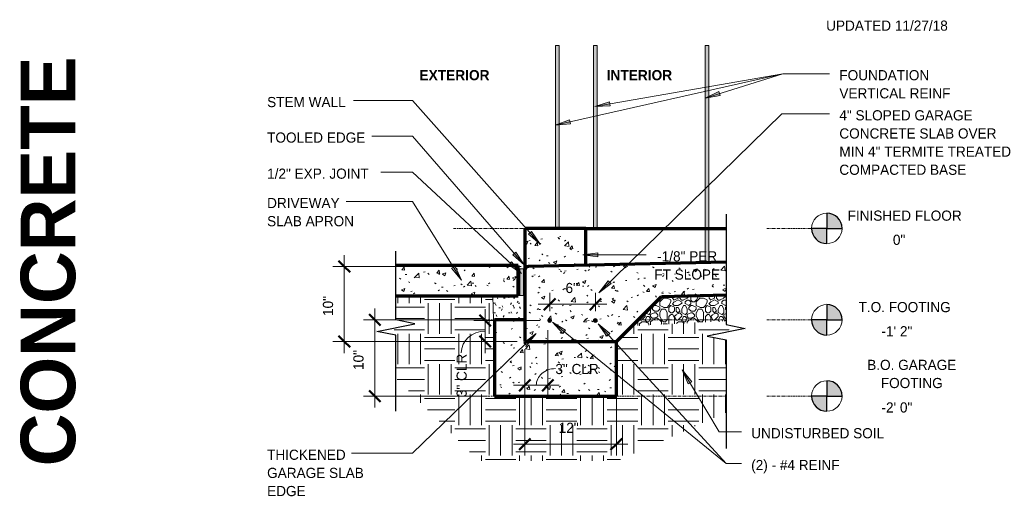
# Model space of a CAD drawing. Header units: inches. Extents: x 298 to 1415, y -40 to 187.
# Tile 14 of 32: x 869 to 998, y 66 to 129. Entities that reach past the tile are written whole.
import ezdxf

# ---------------------------------------------------------------- set-up
doc = ezdxf.new("R2010")
doc.units = ezdxf.units.IN
doc.header["$MEASUREMENT"] = 0
doc.linetypes.add('Hidden 1_8_', pattern=[0.1875, 0.125, -0.0625])
doc.linetypes.add('RT Dash 1_16_', pattern=[0.5625, 0.375, -0.0625, 0.0625, -0.0625])
doc.layers.add('A-ANNO-DIMS', color=1, linetype='Continuous')
for name, color, linetype, lineweight in [('A-ANNO-DIMS-16', 1, 'Continuous', 9), ('A-ANNO-TEXT', 2, 'Continuous', 9), ('A-DETL', 5, 'Continuous', 70), ('A-DETL-GENF', 3, 'Continuous', 9), ('A-DETL-HLIN', 3, 'Continuous', 70), ('A-DETL-LLIN', 3, 'Continuous', 9), ('A-DETL-MLIN', 3, 'Continuous', 30)]:
    doc.layers.add(name, color=color, linetype=linetype, lineweight=lineweight)
doc.dimstyles.new('Linear_-_3_32__SBT', dxfattribs={"dimscale": 12, "dimtxt": 0.125, "dimasz": 0.18, "dimexe": 0.125, "dimexo": 0.005208, "dimgap": 0.083333, "dimtad": 1, "dimtoh": 1, "dimdec": 0, "dimzin": 3, "dimdsep": 46, "dimlunit": 4, "dimtxsty": 'Standard', "dimtsz": 0.088388, "dimcen": 0.09, "dimdle": 0.125, "dimazin": 1, "dimtfac": 1, "dimtdec": 0, "dimtmove": 0, "dimatfit": 3, "dimfxl": 0, "dimtvp": 1, "dimtolj": 1, "dimtzin": 0, "dimarcsym": 0})
doc.dimstyles.new('Linear_-_3_32__SBT_INCH_INCREM', dxfattribs={"dimscale": 12, "dimtxt": 0.125, "dimasz": 0.18, "dimexe": 0.125, "dimexo": 0.005208, "dimgap": 0.083333, "dimtad": 1, "dimtoh": 1, "dimdec": 0, "dimzin": 1, "dimdsep": 46, "dimlunit": 5, "dimtxsty": 'Standard', "dimtsz": 0.088388, "dimcen": 0.09, "dimdle": 0.125, "dimazin": 0, "dimtfac": 1, "dimtdec": 0, "dimtmove": 0, "dimatfit": 3, "dimfxl": 0, "dimtvp": 1, "dimtolj": 1, "dimtzin": 0, "dimarcsym": 0})
doc.dimstyles.new('Linear_-_3_32__SBT_TO_1_256', dxfattribs={"dimscale": 12, "dimtxt": 0.125, "dimasz": 0.18, "dimexe": 0.125, "dimexo": 0.005208, "dimgap": 0.083333, "dimtad": 1, "dimtoh": 1, "dimdec": 8, "dimzin": 3, "dimdsep": 46, "dimlunit": 4, "dimtxsty": 'Standard', "dimtsz": 0.088388, "dimcen": 0.09, "dimdle": 0.125, "dimazin": 1, "dimtfac": 1, "dimtdec": 8, "dimtmove": 0, "dimatfit": 3, "dimfxl": 0, "dimtvp": 1, "dimtolj": 1, "dimtzin": 0, "dimarcsym": 0})
pattern_1 = [(50, (877.796, 0), (4.59071, -0.40187), [0.48, -5.28]), (355, (877.796, 0), (-0.88784, 4.8137), [0.384, -4.224]), (100.451, (878.179, -0.033), (3.70197, 4.41272), [0.408, -4.487]), (46.184, (877.796, 1.28), (6.83066, -1.05904), [0.72, -7.92]), (96.636, (878.366, 1.192), (5.98166, 6.234), [0.612, -6.731]), (351.184, (877.796, 1.28), (5.9821, 6.23382), [0.576, -6.336]), (21, (878.436, 0.96), (3.82029, -2.5771), [0.48, -5.28]), (326, (878.436, 0.96), (1.5572, 4.64059), [0.384, -4.224]), (71.451, (878.755, 0.745), (5.37715, 2.0647), [0.408, -4.487]), (37.5, (877.796, 0), (0.077972, 2.130786), [0.211, -3.962, 0.211, -4.077, -4.24]), (37.5, (877.796, 0), (0.077972, 2.130786), [-8.461, 0.211, -4.029]), (7.5, (877.796, 0), (1.683907, 2.52439), [0.211, -2.234, 0.211, -3.866, -1.616]), (7.5, (877.796, 0), (1.683907, 2.52439), [-6.522, 0.211, -1.405]), (327.5, (876.369, 0), (3.416527, -0.144297), [0.211, -1.389, 0.211, -4.781, -6.624]), (327.5, (876.369, 0), (3.416527, -0.144297), [-6.592, 0.211, -6.413]), (317.5, (875.729, 0), (3.73246, 0.640715), [0.211, -1.869, 0.211, -3.104, -4.704]), (317.5, (875.729, 0), (3.73246, 0.640715), [-5.395, 0.211, -4.493])]

# ---------------------------------------------------------------- blocks, each defined once
blk = doc.blocks.new('Reinf Bar Eleva_ARAGE DOOR0')
at = {"layer": 'A-DETL-GENF'}
blk.add_hatch(color=256, dxfattribs=at).paths.add_polyline_path([(24, 0), (24, 0.5), (0, 0.5), (0, 0)], flags=0)
for p, q in [((24, 0.5), (0, 0.5)), ((0, 0.5), (0, 0)), ((0, 0), (24, 0)), ((24, 0), (24, 0.5))]:
    blk.add_line(p, q, dxfattribs=at)
blk = doc.blocks.new('Reinf Bar Eleva_ARAGE DOOR1')
at = {"layer": 'A-DETL-GENF'}
blk.add_hatch(color=256, dxfattribs=at).paths.add_polyline_path([(0, 0.5), (0, 0), (28.5, 0), (28.49, 0.5)], flags=0)
for p, q in [((28.49, 0.5), (0, 0.5)), ((0, 0.5), (0, 0)), ((0, 0), (28.5, 0))]:
    blk.add_line(p, q, dxfattribs=at)
blk = doc.blocks.new('Reinf Bar Eleva_ARAGE DOOR2')
at = {"layer": 'A-DETL-GENF'}
blk.add_hatch(color=256, dxfattribs=at).paths.add_polyline_path([(0, 0.5), (0, 0), (24, 0), (24, 0.5)], flags=0)
for p, q in [((24, 0.5), (0, 0.5)), ((0, 0.5), (0, 0)), ((0, 0), (24, 0))]:
    blk.add_line(p, q, dxfattribs=at)
blk = doc.blocks.new('Reinf Bar Secti_ARAGE DOOR0')
at = {"layer": 'A-DETL-GENF'}
h = blk.add_hatch(color=256, dxfattribs=at)
edge = h.paths.add_edge_path(flags=0)
edge.add_arc((0, 0), 0.25, 180, 360)
edge.add_arc((0, 0), 0.25, 360, 540)
for start, end in [(360, 180), (180, 360)]:
    blk.add_arc((0, 0), 0.25, start, end, dxfattribs=at)
blk = doc.blocks.new('Break Line1 - B_ARAGE DOOR0')
at = {"layer": 'A-DETL-GENF', "lineweight": 30}
for p, q in [((-1, 0), (-0.5, 2.5)), ((-0.5, 2.5), (0.5, -2.5)), ((-10.95, 0), (-1, 0)), ((0.5, -2.5), (1, 0)), ((1, 0), (10.03, 0))]:
    blk.add_line(p, q, dxfattribs=at)
blk = doc.blocks.new('Break Line1 - B_ARAGE DOOR1')
at = {"layer": 'A-DETL-GENF', "lineweight": 30}
for p, q in [((-1, 0), (-0.5, 2.5)), ((-0.5, 2.5), (0.5, -2.5)), ((-15.49, 0), (-1, 0)), ((0.5, -2.5), (1, 0)), ((1, 0), (15.27, 0))]:
    blk.add_line(p, q, dxfattribs=at)
blk = doc.blocks.new('DIMBLOCK45-SLAB_ARAGE DOOR0')
at = {"layer": 'A-ANNO-DIMS-16'}
for p, q in [((915.29, 77.81), (915.29, 90.81)), ((929.99, 89.31), (913.79, 89.31)), ((915.29, 89.31), (929.99, 89.31)), ((929.99, 79.31), (913.79, 79.31)), ((915.29, 79.31), (929.99, 79.31))]:
    blk.add_line(p, q, dxfattribs=at)
at = {"layer": 'A-ANNO-DIMS-16', "lineweight": 50}
for p, q in [((915.29, 89.31), (914.54, 90.06)), ((915.29, 89.31), (916.04, 88.56)), ((915.29, 79.31), (914.54, 80.06)), ((915.29, 79.31), (916.04, 78.56))]:
    blk.add_line(p, q, dxfattribs=at)
at = {"layer": 'A-ANNO-DIMS-16', "color": 0, "insert": (912.48, 82.74), "char_height": 1.3341, "width": 3.7714, "attachment_point": 1, "rotation": 90, "line_spacing_factor": 1.070803}
blk.add_mtext('\\fStylus BT|b0|i0|c0|p34|;10"', dxfattribs=at)
blk = doc.blocks.new('DIMBLOCK46-SLAB_ARAGE DOOR0')
at = {"layer": 'A-ANNO-DIMS-16'}
for p, q in [((929.78, 84.97), (929.78, 90.73)), ((936.99, 89.23), (928.28, 89.23)), ((929.78, 89.23), (936.99, 89.23)), ((933.99, 86.47), (928.28, 86.47)), ((929.78, 86.47), (933.99, 86.47))]:
    blk.add_line(p, q, dxfattribs=at)
at = {"layer": 'A-ANNO-DIMS-16', "lineweight": 50}
for p, q in [((929.78, 89.23), (929.03, 89.98)), ((929.78, 89.23), (930.53, 88.48)), ((929.78, 86.47), (929.03, 87.22)), ((929.78, 86.47), (930.53, 85.72))]:
    blk.add_line(p, q, dxfattribs=at)
at = {"layer": 'A-ANNO-DIMS-16'}
blk.add_ellipse((929.78, 85.01), major_axis=(-3.14, 0), ratio=0.903908, start_param=4.712389, end_param=6.283185, dxfattribs=at)
at = {"layer": 'A-ANNO-DIMS-16', "color": 0, "insert": (926.02, 79.18), "char_height": 1.3341, "width": 7, "attachment_point": 1, "rotation": 90, "line_spacing_factor": 1.070803}
blk.add_mtext('\\fStylus BT|b0|i0|c0|p34|;3" CLR', dxfattribs=at)
blk = doc.blocks.new('DIMBLOCK47-SLAB_ARAGE DOOR0')
at = {"layer": 'A-ANNO-DIMS-16'}
for p, q in [((937.99, 87.98), (937.99, 79.23)), ((937.99, 80.73), (937.99, 87.98)), ((934.99, 85.47), (934.99, 79.23)), ((934.99, 80.73), (934.99, 85.47)), ((933.49, 80.73), (939.49, 80.73))]:
    blk.add_line(p, q, dxfattribs=at)
at = {"layer": 'A-ANNO-DIMS-16', "lineweight": 50}
for p, q in [((934.99, 80.73), (935.74, 81.48)), ((937.99, 80.73), (938.74, 81.48)), ((934.99, 80.73), (934.24, 79.98)), ((937.99, 80.73), (937.24, 79.98))]:
    blk.add_line(p, q, dxfattribs=at)
at = {"layer": 'A-ANNO-DIMS-16'}
blk.add_ellipse((938.99, 80.73), major_axis=(2.51, 0), ratio=0.873899, start_param=1.570796, end_param=3.141593, dxfattribs=at)
at = {"layer": 'A-ANNO-DIMS-16', "color": 0, "insert": (938.99, 83.54), "char_height": 1.3341, "width": 7, "attachment_point": 1, "line_spacing_factor": 1.070803}
blk.add_mtext('\\fStylus BT|b0|i0|c0|p34|;3" CLR', dxfattribs=at)
blk = doc.blocks.new('DIMBLOCK48-SLAB_ARAGE DOOR0')
at = {"layer": 'A-ANNO-DIMS-16'}
for p, q in [((938.24, 90.48), (938.24, 92.86)), ((944.24, 90.48), (944.24, 92.86)), ((936.74, 91.36), (945.74, 91.36)), ((938.24, 91.36), (938.24, 90.48)), ((944.24, 91.36), (944.24, 90.48))]:
    blk.add_line(p, q, dxfattribs=at)
at = {"layer": 'A-ANNO-DIMS-16', "lineweight": 50}
for p, q in [((938.24, 91.36), (938.99, 92.11)), ((944.24, 91.36), (944.99, 92.11)), ((938.24, 91.36), (937.49, 90.61)), ((944.24, 91.36), (943.49, 90.61))]:
    blk.add_line(p, q, dxfattribs=at)
at = {"layer": 'A-ANNO-DIMS-16', "color": 0, "insert": (940.32, 94.17), "char_height": 1.3341, "width": 2.2, "attachment_point": 1, "line_spacing_factor": 1.070803}
blk.add_mtext('\\fStylus BT|b0|i0|c0|p34|;6"', dxfattribs=at)
blk = doc.blocks.new('DIMBLOCK49-SLAB_ARAGE DOOR0')
at = {"layer": 'A-ANNO-DIMS-16'}
for p, q in [((934.99, 85.47), (934.99, 71.51)), ((934.99, 73.01), (934.99, 85.47)), ((946.99, 85.47), (946.99, 71.51)), ((946.99, 73.01), (946.99, 85.47)), ((933.49, 73.01), (948.49, 73.01))]:
    blk.add_line(p, q, dxfattribs=at)
at = {"layer": 'A-ANNO-DIMS-16', "lineweight": 50}
for p, q in [((934.99, 73.01), (935.74, 73.76)), ((946.99, 73.01), (947.74, 73.76)), ((934.99, 73.01), (934.24, 72.26)), ((946.99, 73.01), (946.24, 72.26))]:
    blk.add_line(p, q, dxfattribs=at)
at = {"layer": 'A-ANNO-DIMS-16', "color": 0, "insert": (939.42, 75.82), "char_height": 1.3341, "width": 3.7714, "attachment_point": 1, "line_spacing_factor": 1.070803}
blk.add_mtext('\\fStylus BT|b0|i0|c0|p34|;12"', dxfattribs=at)
blk = doc.blocks.new('DIMBLOCK50-SLAB_ARAGE DOOR0')
at = {"layer": 'A-ANNO-DIMS-16', "lineweight": 50}
for p, q in [((911.29, 96.33), (910.54, 97.08)), ((911.29, 96.33), (912.04, 95.58)), ((911.29, 86.47), (910.54, 87.22)), ((911.29, 86.47), (912.04, 85.72))]:
    blk.add_line(p, q, dxfattribs=at)
at = {"layer": 'A-ANNO-DIMS-16'}
for p, q in [((911.29, 84.97), (911.29, 97.83)), ((934.48, 96.33), (909.79, 96.33)), ((911.29, 96.33), (934.48, 96.33)), ((933.99, 86.47), (909.79, 86.47)), ((911.29, 86.47), (933.99, 86.47))]:
    blk.add_line(p, q, dxfattribs=at)
at = {"layer": 'A-ANNO-DIMS-16', "color": 0, "insert": (908.48, 89.83), "char_height": 1.3341, "width": 3.7714, "attachment_point": 1, "rotation": 90, "line_spacing_factor": 1.070803}
blk.add_mtext('\\fStylus BT|b0|i0|c0|p34|;10"', dxfattribs=at)

msp = doc.modelspace()

# ---------------------------------------------------------------- hatches: boundary and pattern name
at = {"layer": 'A-ANNO-TEXT'}
for points in [[(960.61288954, 118.76863645), (960.45514967, 119.27106676), (958.62585107, 118.42077495)], [(946.16621988, 117.39986102), (946.07567621, 117.91862871), (944.15073211, 117.31537113)], [(940.97499674, 115.03876072), (940.85856995, 115.55233923), (938.96627531, 114.85337536)], [(935.86030239, 100.92468844), (935.46673, 100.57480438), (936.99233285, 99.25500687)], [(933.79836275, 98.21045803), (933.40057406, 97.86537508), (934.91005102, 96.52716403)], [(933.2386918, 96.94338707), (932.87965044, 96.55815028), (934.5222531, 95.38717375)], [(944.56951255, 97.58231169), (944.56951255, 98.10892168), (942.56951255, 97.84561668)], [(925.82243414, 96.36487362), (925.37511958, 96.08697479), (926.65420247, 94.52707848)], [(946.30440459, 94.08007528), (945.93612718, 94.45649238), (944.69068001, 92.86961152)], [(939.97421225, 87.54462693), (940.30656403, 87.9531124), (938.58901056, 89.01110087)], [(945.74408209, 87.1673814), (946.1325622, 87.52291098), (944.5880645, 88.8205459)], [(934.84265891, 86.32049752), (935.20916074, 85.9423514), (936.46206233, 87.52335334)], [(956.42454045, 80.92408925), (956.87685846, 81.19376777), (955.6264936, 82.77677669)]]:
    msp.add_hatch(color=7, dxfattribs=at).paths.add_polyline_path(points, flags=0)
at = {"layer": 'A-DETL-GENF'}
h = msp.add_hatch(color=7, dxfattribs=at)
edge = h.paths.add_edge_path(flags=0)
edge.add_arc((974.60772976, 101.3267426), 2, 0, 90)
edge.add_line((974.60772976, 103.3267426), (974.60772976, 101.3267426))
edge.add_line((974.60772976, 101.3267426), (976.60772976, 101.3267426))
h = msp.add_hatch(dxfattribs=at)
h.set_pattern_fill('FP5_15', style=0, pattern_type=2)
h.set_pattern_definition(pattern_1)
edge = h.paths.add_edge_path(flags=0)
edge.add_line((942.98718287, 101.3267426), (934.98718287, 101.3267426))
edge.add_line((934.98718287, 101.3267426), (934.98718287, 95.8267426))
edge.add_arc((935.48718287, 95.8267426), 0.5, 91.2435068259, 180, ccw=False)
edge.add_line((935.47633208, 96.32662485), (942.98718287, 96.48966061))
edge.add_line((942.98718287, 96.48966061), (942.98718287, 101.3267426))
h = msp.add_hatch(color=7, dxfattribs=at)
edge = h.paths.add_edge_path(flags=0)
edge.add_line((974.60772976, 99.3267426), (974.60772976, 101.3267426))
edge.add_line((974.60772976, 101.3267426), (972.60772976, 101.3267426))
edge.add_arc((974.60772976, 101.3267426), 2, 180, 270)
h = msp.add_hatch(dxfattribs=at)
h.set_pattern_fill('FP5_15', style=0, pattern_type=2)
h.set_pattern_definition(pattern_1)
h.paths.add_polyline_path([(934.12377534, 92.4722629), (934.12377534, 96.4722629), (918.05454028, 96.4722629), (918.05454028, 92.4722629)], flags=0)
msp.add_hatch(color=7, dxfattribs=at).paths.add_polyline_path([(934.80776082, 96.0107365), (934.30776082, 96.0107365), (934.30776082, 92.5107365), (934.80776082, 92.5107365)], flags=0)
h = msp.add_hatch(dxfattribs=at)
h.set_pattern_fill('FP5_15', style=0, pattern_type=2)
h.set_pattern_definition(pattern_1)
edge = h.paths.add_edge_path(flags=0)
edge.add_line((934.98718287, 95.8267426), (934.98718287, 86.4722629))
edge.add_line((934.98718287, 86.4722629), (946.98718287, 86.4722629))
edge.add_line((946.98718287, 86.4722629), (952.92290398, 92.40798401))
edge.add_line((952.92290398, 92.40798401), (961.39583114, 92.59190327))
edge.add_line((961.39583114, 92.59190327), (961.39583114, 96.88925155))
edge.add_line((961.39583114, 96.88925155), (935.47633208, 96.32662485))
edge.add_arc((935.48718287, 95.8267426), 0.5, 91.2435068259, 180)
edge = h.paths.add_edge_path(flags=0)
edge.add_arc((944.23718287, 89.22943344), 0.25, 0, 180)
edge.add_arc((944.23718287, 89.22943344), 0.25, 180, 360)
edge = h.paths.add_edge_path(flags=0)
edge.add_arc((938.23718287, 89.22943344), 0.25, 0, 180)
edge.add_arc((938.23718287, 89.22943344), 0.25, 180, 360)
h = msp.add_hatch(dxfattribs=at)
h.set_pattern_fill('FP5_14', style=0, pattern_type=2)
h.set_pattern_definition([(0, (877.796, 0), (2.56, 0.64), [0.211, -1.709, 0.211, -1.709, -10.24]), (0, (877.796, 0), (2.56, 0.64), [-3.84, 0.211, -3.629, 0.211, -1.709, -4.48]), (0, (877.796, 0), (2.56, 0.64), [-9.6, 0.211, -1.069, 0.211, -2.989]), (120, (878.756, 0.32), (-1.8342563, 1.897025), [0.211, -1.709, 0.211, -1.709, -10.24]), (120, (878.756, 0.32), (-1.8342563, 1.897025), [-3.84, 0.211, -3.629, 0.211, -1.709, -4.48]), (120, (878.756, 0.32), (-1.8342563, 1.897025), [-9.6, 0.211, -1.069, 0.211, -2.989]), (240, (879.076, 1.6), (-0.7257437, -2.537025), [0.211, -1.709, 0.211, -1.709, -10.24]), (240, (879.076, 1.6), (-0.7257437, -2.537025), [-3.84, 0.211, -3.629, 0.211, -1.709, -4.48]), (240, (879.076, 1.6), (-0.7257437, -2.537025), [-9.6, 0.211, -1.069, 0.211, -2.989])])
h.paths.add_polyline_path([(934.98718287, 89.3267426), (934.98718287, 95.3267426), (934.80776082, 95.32047704), (934.80776082, 92.5107365), (934.30776082, 92.5107365), (934.30776082, 95.30301666), (934.12377534, 95.29659174), (934.12377534, 92.4722629), (930.77715828, 92.4722629), (930.88700227, 89.3267426)], flags=0)
h = msp.add_hatch(dxfattribs=at)
h.set_pattern_fill('FP5_12', style=0, pattern_type=2)
h.set_pattern_definition([(0, (877.796, 0), (4, 4), [4, -4]), (0, (877.796, 1.5), (4, 4), [4, -4]), (0, (877.796, 3), (4, 4), [4, -4]), (90, (878.296, 3.5), (-4, 4), [4, -4]), (90, (879.796, 3.5), (-4, 4), [4, -4]), (90, (881.296, 3.5), (-4, 4), [4, -4])])
h.paths.add_polyline_path([(928.90958132, 70.8216301), (947.13359902, 70.8216301), (961.39583114, 77.17158496), (961.39583114, 86.69168917), (958.89583114, 87.19168917), (961.88160665, 87.78884427), (961.88160665, 88.59453407), (961.39583114, 88.69168917), (961.39583114, 89.17037104), (949.03762486, 88.52270489), (946.98718287, 86.4722629), (946.98718287, 79.30742049), (930.98718287, 79.30742049), (930.98718287, 89.30742049), (934.98718287, 89.30742049), (934.98718287, 89.3267426), (930.88700227, 89.3267426), (930.77715828, 92.4722629), (918.05454028, 92.4722629), (918.05454028, 89.30742049), (920.55454028, 88.80742049), (917.85265283, 88.26704301), (917.85265283, 87.34779798), (918.05454028, 87.30742049), (918.05454028, 81.67667114)], flags=0)
h = msp.add_hatch(dxfattribs=at)
h.set_pattern_fill('FP5_13', style=0, pattern_type=2)
h.set_pattern_definition([(0, (877.796, 0), (4.8, 4.8), [0.48, -0.72, 0.24, -0.72, -2.64]), (0, (877.796, 0), (4.8, 4.8), [-2.16, 0.24, -2.4]), (0, (880.196, 0.48), (4.8, 4.8), [0.24, -4.56]), (0, (878.756, 0.72), (4.8, 4.8), [0.24, -0.48, 0.24, -3.84]), (0, (881.156, 0.96), (4.8, 4.8), [0.48, -4.32]), (0, (881.636, 1.2), (4.8, 4.8), [0.24, -4.56]), (0, (880.196, 1.68), (4.8, 4.8), [0.48, -4.32]), (0, (877.796, 1.92), (4.8, 4.8), [0.24, -0.48, 0.24, -1.2, -2.64]), (0, (877.796, 1.92), (4.8, 4.8), [-2.16, 0.72, -1.92]), (0, (881.156, 2.4), (4.8, 4.8), [0.48, -4.32]), (0, (878.276, 2.64), (4.8, 4.8), [0.48, -0.24, 0.24, -1.92, -1.92]), (0, (878.276, 2.64), (4.8, 4.8), [-2.88, 0.24, -1.68]), (0, (878.036, 2.88), (4.8, 4.8), [0.24, -4.56]), (0, (879.716, 3.12), (4.8, 4.8), [0.24, -0.24, 0.24, -4.08]), (0, (878.996, 3.36), (4.8, 4.8), [0.24, -4.56]), (0, (882.116, 3.6), (4.8, 4.8), [0.24, -4.56]), (0, (879.956, 3.84), (4.8, 4.8), [0.24, -1.92, 0.24, -2.4]), (0, (879.956, 4.08), (4.8, 4.8), [0.48, -4.32]), (0, (880.916, 4.32), (4.8, 4.8), [0.48, -4.32]), (0, (878.036, 4.56), (4.8, 4.8), [0.24, -2.88, 0.48, -1.2]), (90, (877.796, 2.16), (-4.8, 4.8), [0.96, -0.96, 0.48, -2.4]), (90, (878.036, 2.16), (-4.8, 4.8), [0.24, -1.68, 0.48, -2.4]), (90, (878.276, 0.96), (-4.8, 4.8), [0.72, -4.08]), (90, (878.516, 0.96), (-4.8, 4.8), [0.48, -4.32]), (90, (878.756, 0.24), (-4.8, 4.8), [0.24, -2.88, 0.24, -0.24, -1.2]), (90, (878.756, 0.24), (-4.8, 4.8), [-3.6, 0.48, -0.72]), (90, (879.236, 0.24), (-4.8, 4.8), [0.24, -1.68, 0.24, -2.64]), (90, (879.476, 2.16), (-4.8, 4.8), [0.48, -0.72, 0.24, -0.24, -3.12]), (90, (879.476, 2.16), (-4.8, 4.8), [-1.68, 0.48, -2.64]), (90, (879.716, 1.2), (-4.8, 4.8), [0.48, -2.64, 0.24, -1.44]), (90, (879.956, 0.24), (-4.8, 4.8), [0.24, -0.24, 0.48, -3.84]), (90, (880.436, 3.36), (-4.8, 4.8), [0.24, -4.56]), (90, (880.676, 3.36), (-4.8, 4.8), [0.48, -0.48, 0.24, -0.24, -3.36]), (90, (880.676, 3.36), (-4.8, 4.8), [-1.44, 0.48, -2.88]), (90, (880.916, 1.2), (-4.8, 4.8), [0.24, -0.24, 0.24, -0.48, -3.6]), (90, (880.916, 1.2), (-4.8, 4.8), [-1.2, 0.24, -3.36]), (90, (881.636, 2.88), (-4.8, 4.8), [0.96, -3.84]), (90, (881.876, 2.4), (-4.8, 4.8), [0.96, -0.72, 0.48, -2.64]), (90, (882.116, 0.48), (-4.8, 4.8), [0.24, -0.72, 0.48, -3.36]), (90, (882.356, 0.96), (-4.8, 4.8), [0.72, -4.08]), (45, (879.716, 0), (4e-16, 4.79984), [0.339, -6.449]), (45, (882.356, 0.24), (4e-16, 4.79984), [0.339, -5.77, 0.339, -0.339]), (45, (879.236, 0.48), (4e-16, 4.79984), [0.339, -2.715, 0.339, -3.394]), (45, (880.436, 0.48), (4e-16, 4.79984), [0.339, -5.431, 0.339, -0.679]), (45, (880.676, 0.48), (4e-16, 4.79984), [0.679, -2.715, 0.679, -2.715]), (45, (879.476, 0.96), (4e-16, 4.79984), [0.339, -3.055, 0.339, -0.339, -2.715]), (45, (879.476, 0.96), (4e-16, 4.79984), [-4.073, 0.339, -2.376]), (45, (881.876, 1.2), (4e-16, 4.79984), [0.339, -0.339, 0.339, -5.77]), (45, (878.516, 1.44), (4e-16, 4.79984), [0.339, -4.073, 0.339, -2.037]), (45, (882.356, 1.92), (4e-16, 4.79984), [0.339, -0.339, 0.339, -1.358, -4.413]), (45, (882.356, 1.92), (4e-16, 4.79984), [-2.376, 0.339, -4.073]), (45, (879.476, 2.64), (4e-16, 4.79984), [0.339, -6.449]), (45, (878.276, 2.88), (4e-16, 4.79984), [0.679, -6.109]), (45, (877.796, 3.36), (4e-16, 4.79984), [0.339, -0.339, 0.339, -5.77]), (45, (880.436, 4.08), (4e-16, 4.79984), [0.339, -6.449]), (45, (881.876, 4.56), (4e-16, 4.79984), [0.339, -6.449]), (135, (879.956, 0.48), (4e-16, 4.79984), [0.339, -6.449]), (135, (880.196, 0.48), (4e-16, 4.79984), [0.339, -6.449]), (135, (878.756, 0.72), (4e-16, 4.79984), [0.339, -1.358, 0.679, -4.412]), (135, (877.796, 0.72), (4e-16, 4.79984), [0.339, -6.449]), (135, (880.916, 1.44), (4e-16, 4.79984), [0.339, -2.715, 0.339, -3.394]), (135, (881.156, 1.44), (4e-16, 4.79984), [0.339, -2.037, 0.339, -2.036, -2.037]), (135, (881.156, 1.44), (4e-16, 4.79984), [-4.752, 0.339, -1.697]), (135, (878.276, 1.68), (4e-16, 4.79984), [0.339, -6.449]), (135, (882.116, 1.92), (4e-16, 4.79984), [0.679, -1.697, 0.339, -0.339, -3.734]), (135, (882.116, 1.92), (4e-16, 4.79984), [-3.054, 0.339, -3.394]), (135, (878.996, 2.64), (4e-16, 4.79984), [0.339, -6.449]), (135, (880.916, 2.64), (4e-16, 4.79984), [0.679, -6.109]), (135, (881.156, 2.64), (4e-16, 4.79984), [0.339, -6.449]), (135, (879.716, 3.12), (4e-16, 4.79984), [0.339, -6.449]), (135, (878.276, 3.84), (4e-16, 4.79984), [0.339, -6.449]), (135, (882.116, 3.84), (4e-16, 4.79984), [0.339, -6.449]), (26.565, (878.276, 0), (4.799944, -0.00045), [0.537, -10.196]), (26.565, (877.796, 0.48), (4.799944, -0.00045), [0.537, -10.196]), (26.565, (877.796, 0.72), (4.799944, -0.00045), [0.537, -10.196]), (26.565, (878.996, 0.72), (4.799944, -0.00045), [0.537, -10.196]), (26.565, (878.756, 1.68), (4.799944, -0.00045), [0.537, -10.196]), (26.565, (878.756, 1.92), (4.799944, -0.00045), [0.537, -10.196]), (26.565, (879.716, 2.88), (4.799944, -0.00045), [0.537, -10.196]), (26.565, (879.956, 3.12), (4.799944, -0.00045), [0.537, -10.196]), (26.565, (878.036, 3.6), (4.799944, -0.00045), [0.537, -10.196]), (26.565, (879.476, 3.6), (4.799944, -0.00045), [0.537, -10.196]), (63.435, (881.876, 0), (-0.00045, 4.799944), [0.537, -10.196]), (63.435, (880.676, 0.72), (-0.00045, 4.799944), [0.537, -10.196]), (63.435, (879.956, 1.2), (-0.00045, 4.799944), [0.537, -10.196]), (63.435, (880.676, 1.92), (-0.00045, 4.799944), [0.537, -10.196]), (63.435, (880.916, 1.92), (-0.00045, 4.799944), [0.537, -10.196]), (63.435, (879.236, 2.64), (-0.00045, 4.799944), [0.537, -10.196]), (63.435, (878.756, 2.88), (-0.00045, 4.799944), [0.537, -10.196]), (63.435, (880.676, 3.84), (-0.00045, 4.799944), [0.537, -10.196]), (63.435, (878.756, 4.32), (-0.00045, 4.799944), [0.537, -10.196]), (116.565, (878.036, 2.88), (0.00045, 4.799944), [0.537, -10.196]), (116.565, (880.916, 2.88), (0.00045, 4.799944), [0.537, -10.196]), (116.565, (877.796, 3.12), (0.00045, 4.799944), [0.537, -10.196]), (116.565, (881.636, 3.84), (0.00045, 4.799944), [0.537, -10.196]), (116.565, (878.516, 4.08), (0.00045, 4.799944), [0.537, -10.196]), (116.565, (879.476, 4.32), (0.00045, 4.799944), [0.537, -10.196]), (153.435, (879.716, 0), (-4.799944, -0.00045), [0.537, -10.196]), (153.435, (878.756, 0.48), (-4.799944, -0.00045), [0.537, -10.196]), (153.435, (882.116, 0.72), (-4.799944, -0.00045), [0.537, -10.196]), (153.435, (881.636, 1.2), (-4.799944, -0.00045), [0.537, -10.196]), (153.435, (879.716, 1.68), (-4.799944, -0.00045), [0.537, -10.196]), (153.435, (878.516, 1.92), (-4.799944, -0.00045), [0.537, -10.196]), (153.435, (879.956, 1.92), (-4.799944, -0.00045), [0.537, -10.196]), (153.435, (879.236, 2.4), (-4.799944, -0.00045), [0.537, -10.196]), (153.435, (879.236, 3.6), (-4.799944, -0.00045), [0.537, -10.196]), (153.435, (877.796, 4.56), (-4.799944, -0.00045), [0.537, -10.196]), (153.435, (880.676, 4.56), (-4.799944, -0.00045), [0.537, -10.196]), (153.435, (881.156, 4.56), (-4.799944, -0.00045), [0.537, -10.196])])
h.paths.add_polyline_path([(961.39583114, 92.59190327), (952.92290398, 92.40798401), (949.03762486, 88.52270489), (961.39583114, 89.17037104)], flags=0)
h = msp.add_hatch(color=7, dxfattribs=at)
edge = h.paths.add_edge_path(flags=0)
edge.add_arc((974.60772976, 89.3267426), 2, 0, 90)
edge.add_line((974.60772976, 91.3267426), (974.60772976, 89.3267426))
edge.add_line((974.60772976, 89.3267426), (976.60772976, 89.3267426))
h = msp.add_hatch(dxfattribs=at)
h.set_pattern_fill('FP5_15', style=0, pattern_type=2)
h.set_pattern_definition(pattern_1)
h.paths.add_polyline_path([(930.98718287, 89.30742049), (930.98718287, 79.30742049), (946.98718287, 79.30742049), (946.98718287, 86.4722629), (934.98718287, 86.4722629), (934.98718287, 89.30742049)], flags=0)
h = msp.add_hatch(color=7, dxfattribs=at)
edge = h.paths.add_edge_path(flags=0)
edge.add_line((974.60772976, 87.3267426), (974.60772976, 89.3267426))
edge.add_line((974.60772976, 89.3267426), (972.60772976, 89.3267426))
edge.add_arc((974.60772976, 89.3267426), 2, 180, 270)
h = msp.add_hatch(color=7, dxfattribs=at)
edge = h.paths.add_edge_path(flags=0)
edge.add_arc((974.60772976, 79.3267426), 2, 0, 90)
edge.add_line((974.60772976, 81.3267426), (974.60772976, 79.3267426))
edge.add_line((974.60772976, 79.3267426), (976.60772976, 79.3267426))
h = msp.add_hatch(color=7, dxfattribs=at)
edge = h.paths.add_edge_path(flags=0)
edge.add_line((974.60772976, 77.3267426), (974.60772976, 79.3267426))
edge.add_line((974.60772976, 79.3267426), (972.60772976, 79.3267426))
edge.add_arc((974.60772976, 79.3267426), 2, 180, 270)

# ---------------------------------------------------------------- linework, layer by layer
at = {"layer": 'A-ANNO-TEXT', "color": 7}
for p, q in [((938.96627531, 114.85337536), (968.81843527, 121.62077495)), ((944.15073211, 117.31537113), (968.81843527, 121.62077495)), ((958.62585107, 118.42077495), (968.81843527, 121.62077495)), ((968.81843527, 121.62077495), (974.97006881, 121.62077495)), ((968.81843527, 121.62077495), (974.97006881, 121.62077495)), ((968.81843527, 121.62077495), (974.97006881, 121.62077495)), ((960.45514967, 119.27106676), (958.62585107, 118.42077495)), ((960.61288954, 118.76863645), (960.45514967, 119.27106676)), ((916.2016242, 118.09541654), (912.4914014, 118.09541654)), ((920.24329427, 118.09541654), (916.2016242, 118.09541654)), ((936.99233285, 99.25500687), (920.24329427, 118.09541654)), ((946.07567621, 117.91862871), (944.15073211, 117.31537113)), ((946.16621988, 117.39986102), (946.07567621, 117.91862871)), ((958.62585107, 118.42077495), (960.61288954, 118.76863645)), ((944.15073211, 117.31537113), (946.16621988, 117.39986102)), ((944.69068001, 92.86961152), (968.69478849, 116.3546519)), ((968.69478849, 116.3546519), (974.97006881, 116.3546519)), ((940.85856995, 115.55233923), (938.96627531, 114.85337536)), ((938.96627531, 114.85337536), (940.97499674, 115.03876072)), ((940.97499674, 115.03876072), (940.85856995, 115.55233923)), ((916.2016242, 113.43402628), (914.8914014, 113.43402628)), ((920.24329427, 113.43402628), (916.2016242, 113.43402628)), ((934.91005102, 96.52716403), (920.24329427, 113.43402628)), ((917.83770278, 108.69518807), (916.0914014, 108.69518807)), ((920.24329427, 108.69518807), (917.83770278, 108.69518807)), ((934.5222531, 95.38717375), (920.24329427, 108.69518807)), ((916.2016242, 104.84627471), (911.5164014, 104.84627471)), ((920.24329427, 104.84627471), (916.2016242, 104.84627471)), ((926.65420247, 94.52707848), (920.24329427, 104.84627471)), ((935.86030239, 100.92468844), (935.46673, 100.57480438)), ((936.99233285, 99.25500687), (935.86030239, 100.92468844)), ((935.46673, 100.57480438), (936.99233285, 99.25500687)), ((933.79836275, 98.21045803), (933.40057406, 97.86537508)), ((934.91005102, 96.52716403), (933.79836275, 98.21045803)), ((933.2386918, 96.94338707), (932.87965044, 96.55815028)), ((934.5222531, 95.38717375), (933.2386918, 96.94338707)), ((933.40057406, 97.86537508), (934.91005102, 96.52716403)), ((944.56951255, 98.10892168), (942.56951255, 97.84561668)), ((942.56951255, 97.84561668), (944.56951255, 97.58231169)), ((942.56951255, 97.84561668), (949.90346219, 97.84561668)), ((944.56951255, 97.58231169), (944.56951255, 98.10892168)), ((949.90346219, 97.84561668), (950.88524523, 97.84561668)), ((925.82243414, 96.36487362), (925.37511958, 96.08697479)), ((925.37511958, 96.08697479), (926.65420247, 94.52707848)), ((926.65420247, 94.52707848), (925.82243414, 96.36487362)), ((932.87965044, 96.55815028), (934.5222531, 95.38717375)), ((945.93612718, 94.45649238), (944.69068001, 92.86961152)), ((946.30440459, 94.08007528), (945.93612718, 94.45649238)), ((944.69068001, 92.86961152), (946.30440459, 94.08007528)), ((940.30656403, 87.9531124), (938.58901056, 89.01110087)), ((938.58901056, 89.01110087), (939.97421225, 87.54462693)), ((938.58901056, 89.01110087), (961.39586195, 70.45499953)), ((939.97421225, 87.54462693), (940.30656403, 87.9531124)), ((946.1325622, 87.52291098), (944.5880645, 88.8205459)), ((944.5880645, 88.8205459), (945.74408209, 87.1673814)), ((944.5880645, 88.8205459), (961.39586195, 70.45499953)), ((936.46206233, 87.52335334), (920.24329427, 71.80401184)), ((936.46206233, 87.52335334), (934.84265891, 86.32049752)), ((935.20916074, 85.9423514), (936.46206233, 87.52335334)), ((945.74408209, 87.1673814), (946.1325622, 87.52291098)), ((934.84265891, 86.32049752), (935.20916074, 85.9423514)), ((956.87685846, 81.19376777), (955.6264936, 82.77677669)), ((955.6264936, 82.77677669), (956.42454045, 80.92408925)), ((955.6264936, 82.77677669), (960.4830589, 74.6311077)), ((956.42454045, 80.92408925), (956.87685846, 81.19376777)), ((960.4830589, 74.6311077), (963.40193391, 74.6311077)), ((916.2016242, 71.80401184), (912.2364014, 71.80401184)), ((920.24329427, 71.80401184), (916.2016242, 71.80401184)), ((961.39586195, 70.45499953), (963.40193391, 70.45499953)), ((961.39586195, 70.45499953), (963.40193391, 70.45499953))]:
    msp.add_line(p, q, dxfattribs=at)
at = {"layer": 'A-DETL', "linetype": 'RT Dash 1_16_', "lineweight": 9}
for p, q in [((925.60772976, 101.3267426), (934.98718287, 101.3267426)), ((942.98718287, 101.3267426), (961.39583114, 101.3267426)), ((966.72918191, 101.3267426), (972.60772976, 101.3267426)), ((927.36948749, 89.3267426), (930.88700227, 89.3267426)), ((949.84166257, 89.3267426), (961.39583114, 89.3267426)), ((966.72918191, 89.3267426), (972.60772976, 89.3267426)), ((927.36948749, 79.3267426), (930.98718287, 79.3267426)), ((946.98718287, 79.3267426), (961.39583114, 79.3267426)), ((966.72918191, 79.3267426), (972.60772976, 79.3267426))]:
    msp.add_line(p, q, dxfattribs=at)
at = {"layer": 'A-DETL'}
for p, q in [((942.98718287, 101.3267426), (961.39583114, 101.3267426)), ((934.12377534, 96.4722629), (918.05454028, 96.4722629)), ((934.12377534, 92.4722629), (934.12377534, 96.4722629)), ((918.05454028, 92.4722629), (934.12377534, 92.4722629))]:
    msp.add_line(p, q, dxfattribs=at)
at = {"layer": 'A-DETL', "lineweight": 9}
for p, q in [((934.30776082, 95.30301666), (934.12377534, 95.29659174)), ((934.98718287, 95.3267426), (934.80776082, 95.32047704)), ((930.77715828, 92.4722629), (930.88700227, 89.3267426)), ((930.88700227, 89.3267426), (934.98718287, 89.3267426))]:
    msp.add_line(p, q, dxfattribs=at)
at = {"layer": 'A-DETL', "linetype": 'Hidden 1_8_', "lineweight": 30}
msp.add_line((931.98718287, 89.30742049), (931.98718287, 89.3267426), dxfattribs=at)
at = {"layer": 'A-DETL'}
msp.add_arc((935.48718287, 95.8267426), 0.5, 91.2435068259, 180, dxfattribs=at)
at = {"layer": 'A-DETL-HLIN'}
for p, q in [((942.98718287, 101.3267426), (934.98718287, 101.3267426)), ((934.98718287, 101.3267426), (934.98718287, 95.8267426)), ((942.98718287, 96.48966061), (942.98718287, 101.3267426)), ((934.98718287, 95.8267426), (934.98718287, 86.4722629)), ((961.39583114, 96.88925155), (935.47633208, 96.32662485)), ((946.98718287, 86.4722629), (952.92290398, 92.40798401)), ((952.92290398, 92.40798401), (961.39583114, 92.59190327)), ((934.98718287, 89.30742049), (930.98718287, 89.30742049)), ((930.98718287, 89.30742049), (930.98718287, 79.30742049)), ((934.98718287, 86.4722629), (946.98718287, 86.4722629)), ((946.98718287, 79.30742049), (946.98718287, 86.4722629)), ((930.98718287, 79.30742049), (946.98718287, 79.30742049))]:
    msp.add_line(p, q, dxfattribs=at)
at = {"layer": 'A-DETL-LLIN'}
for p, q in [((934.80776082, 96.0107365), (934.30776082, 96.0107365)), ((934.30776082, 96.0107365), (934.30776082, 92.5107365)), ((934.80776082, 92.5107365), (934.80776082, 96.0107365)), ((934.30776082, 92.5107365), (934.80776082, 92.5107365))]:
    msp.add_line(p, q, dxfattribs=at)
for centre in [(974.60772976, 101.3267426), (974.60772976, 89.3267426), (974.60772976, 79.3267426)]:
    msp.add_circle(centre, 2, dxfattribs=at)
at = {"layer": 'A-DETL-MLIN'}
for p, q in [((974.60772976, 103.3267426), (974.60772976, 101.3267426)), ((974.60772976, 101.3267426), (972.60772976, 101.3267426)), ((974.60772976, 101.3267426), (976.60772976, 101.3267426)), ((974.60772976, 99.3267426), (974.60772976, 101.3267426)), ((974.60772976, 91.3267426), (974.60772976, 89.3267426)), ((974.60772976, 89.3267426), (972.60772976, 89.3267426)), ((974.60772976, 89.3267426), (976.60772976, 89.3267426)), ((974.60772976, 87.3267426), (974.60772976, 89.3267426)), ((974.60772976, 81.3267426), (974.60772976, 79.3267426)), ((974.60772976, 79.3267426), (972.60772976, 79.3267426)), ((974.60772976, 79.3267426), (976.60772976, 79.3267426)), ((974.60772976, 77.3267426), (974.60772976, 79.3267426))]:
    msp.add_line(p, q, dxfattribs=at)
for centre, start, end in [((974.60772976, 101.3267426), 0, 90), ((974.60772976, 101.3267426), 180, 270), ((974.60772976, 89.3267426), 0, 90), ((974.60772976, 89.3267426), 180, 270), ((974.60772976, 79.3267426), 0, 90), ((974.60772976, 79.3267426), 180, 270)]:
    msp.add_arc(centre, 2, start, end, dxfattribs=at)

# ---------------------------------------------------------------- block references
at = {"layer": 'A-DETL-GENF'}
for name, p, rotation in [('Reinf Bar Eleva_ARAGE DOOR2', (938.98718287, 125.3267426), 270.0000000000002), ('Reinf Bar Eleva_ARAGE DOOR0', (943.98718287, 125.3267426), 270.0000000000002), ('Reinf Bar Eleva_ARAGE DOOR1', (958.63569669, 125.3267426), 270.0000000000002), ('Break Line1 - B_ARAGE DOOR1', (961.39583114, 87.69168917), 269.9999999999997), ('Break Line1 - B_ARAGE DOOR0', (918.05454028, 88.30742049), 89.9999999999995), ('Reinf Bar Secti_ARAGE DOOR0', (938.23718287, 89.22943344), 180), ('Reinf Bar Secti_ARAGE DOOR0', (944.23718287, 89.22943344), 180)]:
    msp.add_blockref(name, p, dxfattribs=dict(at, rotation=rotation))

# ---------------------------------------------------------------- texts
at = {"layer": 'A-ANNO-TEXT', "color": 7}
for s, insert, char_height, width, attachment_point, line_spacing_factor in [('\\fStylus BT|b0|i0|c0|p34|;UPDATED 11/27/18', (974.51687318, 128.60527506), 1.3341121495, 20.97, 1, 1.070803), ('\\fStylus BT|b1|i0|c0|p34|;EXTERIOR', (921.15824643, 122.10947099), 1.3434579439, 10.206, 1, 1.063354), ('\\fStylus BT|b1|i0|c0|p34|;INTERIOR', (945.72061319, 122.10947099), 1.3434579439, 9.846, 1, 1.063354), ('\\fStylus BT|b0|i0|c0|p34|;FOUNDATION\\PVERTICAL REINF', (976.25006881, 122.10012519), 1.3341121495, 16.686, 1, 1.070803), ('\\fStylus BT|b0|i0|c0|p34|;STEM WALL', (901.1614014, 118.57476678), 1.3341121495, 12.06, 1, 1.070803), ('\\fStylus BT|b0|i0|c0|p34|;4" SLOPED GARAGE\\PCONCRETE SLAB OVER\\PMIN 4" TERMITE TREATED\\PCOMPACTED BASE', (976.25006881, 116.83400215), 1.3341121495, 26.586, 1, 1.070803), ('\\fStylus BT|b0|i0|c0|p34|;TOOLED EDGE', (901.1614014, 113.91337653), 1.3341121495, 14.94, 1, 1.070803), ('\\fStylus BT|b0|i0|c0|p34|;1/2" EXP. JOINT', (901.1614014, 109.17453831), 1.3341121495, 16.38, 1, 1.070803), ('\\fStylus BT|b0|i0|c0|p34|;DRIVEWAY\\PSLAB APRON', (901.1614014, 105.32562495), 1.3341121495, 13.698, 1, 1.070803), ('\\fStylus BT|b0|i0|c0|p34|;FINISHED FLOOR', (984.81909122, 103.66527917), 1.3341121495, 17.748, 2, 1.070803), ('\\fStylus BT|b0|i0|c0|p34|;0"', (983.27700328, 100.49267017), 1.3341121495, 2.178, 1, 1.070803), ('\\fStylus BT|b0|i0|c0|p34|;-1/8" PER\\PFT SLOPE', (956.28274523, 98.32496693), 1.3341121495, 10.044, 2, 1.070803), ('\\fStylus BT|b0|i0|c0|p34|;T.O. FOOTING', (984.81909122, 91.66527917), 1.3341121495, 14.85, 2, 1.070803), ('\\fStylus BT|b0|i0|c0|p34|;-1\' 2"', (981.77700328, 88.49267017), 1.3341121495, 5.688, 1, 1.070803), ('\\fStylus BT|b0|i0|c0|p34|;B.O. GARAGE\\PFOOTING', (985.75312397, 84.07924796), 1.3341121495, 14.292, 2, 1.070803), ('\\fStylus BT|b0|i0|c0|p34|;-2\' 0"', (981.77700328, 78.49267017), 1.3341121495, 5.688, 1, 1.070803), ('\\fStylus BT|b0|i0|c0|p34|;UNDISTURBED SOIL', (964.68193391, 75.11045794), 1.3341121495, 20.898, 1, 1.070803), ('\\fStylus BT|b0|i0|c0|p34|;THICKENED\\PGARAGE SLAB\\PEDGE', (901.1614014, 72.28336208), 1.3341121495, 14.958, 1, 1.070803), ('\\fStylus BT|b0|i0|c0|p34|;(2) - #4 REINF', (964.68193391, 70.93434978), 1.3341121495, 14.886, 1, 1.070803)]:
    msp.add_mtext(s, dxfattribs=dict(at, insert=insert, char_height=char_height, width=width, attachment_point=attachment_point, line_spacing_factor=line_spacing_factor))
at = {"layer": 'A-ANNO-TEXT', "color": 253, "insert": (868.82307159, 70.1067426), "char_height": 7.1651090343, "width": 61.728, "attachment_point": 1, "rotation": 90, "line_spacing_factor": 1.063354}
msp.add_mtext('\\fStylus BT|b1|i0|c0|p34|;CONCRETE', dxfattribs=at)

# ---------------------------------------------------------------- dimensions: what is measured, and where the dimension line sits
at = {"layer": 'A-ANNO-DIMS', "lineweight": 9}
for base, p1, p2, picture, middle in [((911.28939683, 96.32662485), (934.98718287, 86.4722629), (935.47633208, 96.32662485), 'DIMBLOCK50-SLAB_ARAGE DOOR0', (909.53939683, 91.39944387)), ((915.29065544, 89.30742049), (930.98718287, 79.30742049), (930.98718287, 89.30742049), 'DIMBLOCK45-SLAB_ARAGE DOOR0', (913.54065544, 84.30742049))]:
    dim = msp.add_linear_dim(base=base, p1=p1, p2=p2, angle=90, dimstyle='Linear_-_3_32__SBT_INCH_INCREM', dxfattribs=at)
    dim.commit()
    dim.dimension.update_dxf_attribs({"geometry": picture, "text_midpoint": middle})
dim = msp.add_linear_dim(base=(929.77794289, 89.22943344), p1=(934.98718287, 86.4722629), p2=(937.98718287, 89.22943344), angle=90, dimstyle='Linear_-_3_32__SBT', override={"dimpost": '<>CLR'}, dxfattribs=at)
dim.commit()
dim.dimension.update_dxf_attribs({"geometry": 'DIMBLOCK46-SLAB_ARAGE DOOR0', "text_midpoint": (934.02794289, 93.10075378)})
for base, p1, p2, dimstyle, picture, middle in [((944.2371828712, 91.357437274), (938.2371828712, 89.4794334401), (944.2371828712, 89.4794334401), 'Linear_-_3_32__SBT_TO_1_256', 'DIMBLOCK48-SLAB_ARAGE DOOR0', (941.2371828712, 93.107437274)), ((946.98718287, 73.00716961), (934.98718287, 86.4722629), (946.98718287, 86.4722629), 'Linear_-_3_32__SBT_INCH_INCREM', 'DIMBLOCK49-SLAB_ARAGE DOOR0', (940.98718287, 74.75716961))]:
    dim = msp.add_linear_dim(base=base, p1=p1, p2=p2, dimstyle=dimstyle, dxfattribs=at)
    dim.commit()
    dim.dimension.update_dxf_attribs({"geometry": picture, "text_midpoint": middle})
dim = msp.add_linear_dim(base=(937.98718287, 80.72861383), p1=(934.98718287, 86.4722629), p2=(937.98718287, 88.97943344), dimstyle='Linear_-_3_32__SBT_TO_1_256', override={"dimpost": '<>CLR'}, dxfattribs=at)
dim.commit()
dim.dimension.update_dxf_attribs({"geometry": 'DIMBLOCK47-SLAB_ARAGE DOOR0', "text_midpoint": (944.35850321, 82.47861383)})

doc.saveas('drawing.dxf')
